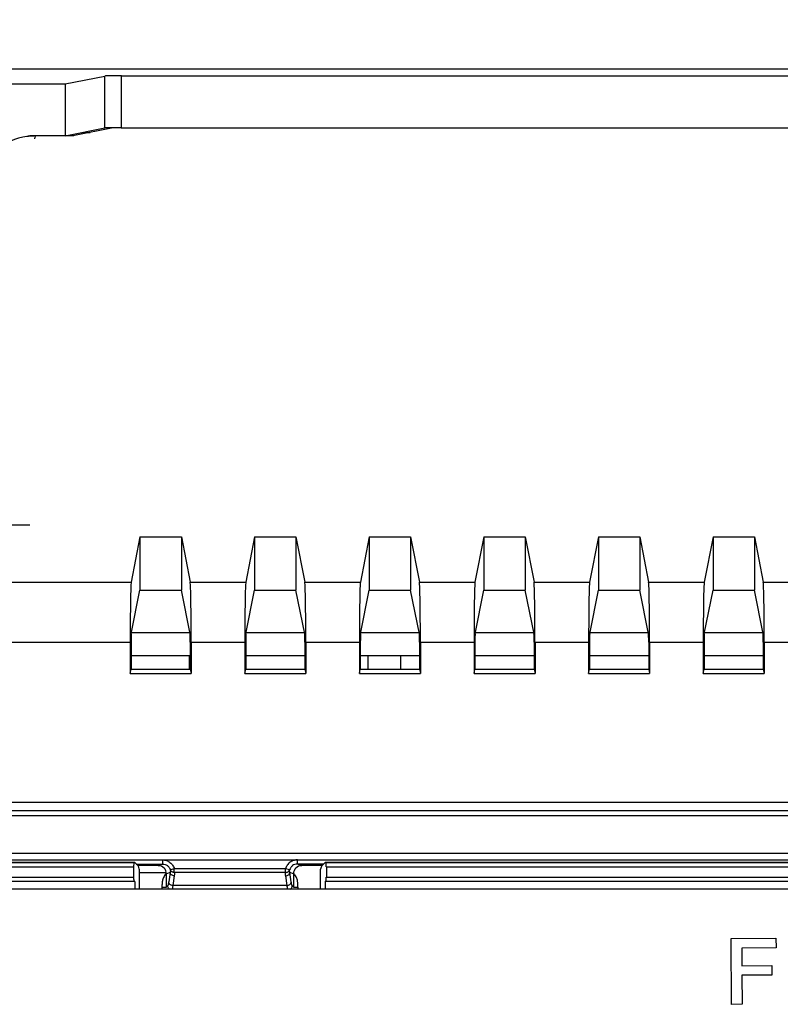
# Paper-space layout '170608_CRESCAD_1' of a CAD drawing. Header units: inches. Extents: x 0 to 17, y 0 to 11.
# Tile 68 of 139: x 8.2 to 9.1, y 7.6 to 8.8. Entities that reach past the tile are written whole.
import ezdxf
from ezdxf.enums import TextEntityAlignment as Align

# ---------------------------------------------------------------- set-up
doc = ezdxf.new("R2010")
doc.units = ezdxf.units.IN
doc.header["$LTSCALE"] = 0.935
doc.header["$MEASUREMENT"] = 0
doc.layers.get('0').update_dxf_attribs({"linetype": 'CONTINUOUS'})
doc.layers.add('DIM', color=7, linetype='CONTINUOUS')
doc.styles.get("Standard").update_dxf_attribs({"font": 'simplex.shx'})
doc.dimstyles.new('DIMSTYLE_1', dxfattribs={"dimtxt": 0.125, "dimasz": 0.18, "dimexe": 0.125, "dimexo": 0.0625, "dimgap": 0.0625, "dimtad": 0, "dimtih": 1, "dimtoh": 1, "dimdec": 3, "dimzin": 4, "dimdsep": 46, "dimtxsty": 'STANDARD', "dimblk": '_FILLED', "dimblk1": '_FILLED', "dimblk2": '_FILLED', "dimcen": 0.09, "dimadec": 0, "dimazin": 0, "dimtp": 0.001, "dimtm": 0.001, "dimtfac": 1, "dimtdec": 3, "dimtofl": 0, "dimtmove": 0, "dimatfit": 3, "dimldrblk": '_FILLED', "dimfxl": 1, "dimtolj": 1, "dimtzin": 4, "dimarcsym": 0})

# ---------------------------------------------------------------- blocks, each defined once
blk = doc.blocks.new('_FILLED')
at = {"color": 0, "linetype": 'BYBLOCK'}
blk.add_solid([(0, 0), (-1, 0.1736), (-1, -0.1736)], dxfattribs=at)
blk = doc.blocks.new('*D0')
at = {"layer": 'DIM', "color": 5, "linetype": 'CONTINUOUS'}
for p, q in [((6.0598, 8.6978), (6.0598, 9.7926)), ((10.3004, 8.6978), (10.3004, 9.7926)), ((6.0598, 9.6676), (7.4559, 9.6676)), ((10.3004, 9.6676), (8.5809, 9.6676))]:
    blk.add_line(p, q, dxfattribs=at)
at = {"layer": 'DIM', "color": 5, "linetype": 'CONTINUOUS', "xscale": 0.18, "yscale": 0.18, "zscale": 0.18, "rotation": 180}
blk.add_blockref('_FILLED', (6.0598, 9.6676), dxfattribs=at)
at = {"layer": 'DIM', "color": 5, "linetype": 'CONTINUOUS', "xscale": 0.18, "yscale": 0.18, "zscale": 0.18}
blk.add_blockref('_FILLED', (10.3004, 9.6676), dxfattribs=at)
at = {"layer": 'DIM', "color": 5, "linetype": 'CONTINUOUS'}
for s, p, p2 in [('4.241', (7.5184, 9.6051), (8.1434, 9.6051)), ('[', (7.5184, 9.4176), (7.6434, 9.4176)), (']', (8.3934, 9.4176), (8.5184, 9.4176)), ('107,71', (7.6434, 9.4176), (8.3934, 9.4176))]:
    blk.add_text(s, height=0.125, dxfattribs=at).set_placement(p, p2, align=Align.FIT)

psp = doc.layouts.new('170608_CRESCAD_1')

# ---------------------------------------------------------------- linework, layer by layer
at = {"color": 7, "linetype": 'CONTINUOUS'}
for p, q in [((7.0829, 8.7083), (9.2773, 8.7083)), ((8.2732, 8.6901), (8.3215, 8.6997)), ((8.3215, 8.6367), (8.3215, 8.6997)), ((8.3414, 8.7), (10.1048, 8.7)), ((8.3414, 8.637), (8.3414, 8.7)), ((8.1986, 8.6901), (8.2732, 8.6901)), ((8.2732, 8.6901), (8.2732, 8.6271)), ((8.2826, 8.6271), (8.2303, 8.6271)), ((8.237, 8.6271), (8.2359, 8.6236)), ((8.2732, 8.6271), (8.3215, 8.6367)), ((8.2837, 8.6273), (8.2743, 8.6273)), ((8.3313, 8.6368), (8.2826, 8.6271)), ((8.2943, 8.6313), (8.3037, 8.6313)), ((8.3413, 8.6369), (10.1049, 8.6369)), ((8.3414, 8.637), (10.1048, 8.637)), ((6.1509, 8.1553), (8.2303, 8.1553)), ((8.364, 8.1404), (8.3533, 8.0854)), ((8.364, 8.1404), (8.4142, 8.1404)), ((8.364, 8.1404), (8.364, 8.0759)), ((8.4142, 8.1404), (8.4142, 8.0759)), ((8.4142, 8.1404), (8.4249, 8.0854)), ((8.503, 8.1404), (8.4923, 8.0854)), ((8.503, 8.1404), (8.5532, 8.1404)), ((8.503, 8.1404), (8.503, 8.0759)), ((8.5532, 8.1404), (8.5532, 8.0759)), ((8.5532, 8.1404), (8.5639, 8.0854)), ((8.642, 8.1404), (8.6313, 8.0854)), ((8.642, 8.1404), (8.6922, 8.1404)), ((8.642, 8.1404), (8.642, 8.0759)), ((8.6922, 8.1404), (8.6922, 8.0759)), ((8.6922, 8.1404), (8.7029, 8.0854)), ((8.781, 8.1404), (8.7703, 8.0854)), ((8.781, 8.1404), (8.8312, 8.1404)), ((8.781, 8.1404), (8.781, 8.0759)), ((8.8312, 8.1404), (8.8312, 8.0759)), ((8.8312, 8.1404), (8.8419, 8.0854)), ((8.92, 8.1404), (8.9093, 8.0854)), ((8.92, 8.1404), (8.9702, 8.1404)), ((8.92, 8.1404), (8.92, 8.0759)), ((8.9702, 8.1404), (8.9702, 8.0759)), ((8.9702, 8.1404), (8.9809, 8.0854)), ((9.059, 8.1404), (9.0483, 8.0854)), ((9.059, 8.1404), (9.1092, 8.1404)), ((9.059, 8.1404), (9.059, 8.0759)), ((9.1092, 8.1404), (9.1092, 8.0759)), ((9.1092, 8.1404), (9.1199, 8.0854)), ((8.0069, 8.0854), (8.3533, 8.0854)), ((8.4249, 8.0854), (8.4923, 8.0854)), ((8.5639, 8.0854), (8.6313, 8.0854)), ((8.7029, 8.0854), (8.7703, 8.0854)), ((8.8419, 8.0854), (8.9093, 8.0854)), ((8.9809, 8.0854), (9.0483, 8.0854)), ((9.1199, 8.0854), (9.1873, 8.0854)), ((8.3534, 8.0227), (8.364, 8.0759)), ((8.364, 8.0759), (8.4142, 8.0759)), ((8.4249, 8.0227), (8.4142, 8.0759)), ((8.4924, 8.0227), (8.503, 8.0759)), ((8.503, 8.0759), (8.5532, 8.0759)), ((8.5639, 8.0227), (8.5532, 8.0759)), ((8.6314, 8.0227), (8.642, 8.0759)), ((8.642, 8.0759), (8.6922, 8.0759)), ((8.7029, 8.0227), (8.6922, 8.0759)), ((8.7704, 8.0227), (8.781, 8.0759)), ((8.781, 8.0759), (8.8312, 8.0759)), ((8.8419, 8.0227), (8.8312, 8.0759)), ((8.9094, 8.0227), (8.92, 8.0759)), ((8.92, 8.0759), (8.9702, 8.0759)), ((8.9809, 8.0227), (8.9702, 8.0759)), ((9.0484, 8.0227), (9.059, 8.0759)), ((9.059, 8.0759), (9.1092, 8.0759)), ((9.1199, 8.0227), (9.1092, 8.0759)), ((8.3534, 8.0243), (8.4249, 8.0243)), ((8.4924, 8.0243), (8.5639, 8.0243)), ((8.6314, 8.0243), (8.7029, 8.0243)), ((8.7704, 8.0243), (8.8419, 8.0243)), ((8.9094, 8.0243), (8.9809, 8.0243)), ((9.0484, 8.0243), (9.1199, 8.0243)), ((8.0081, 8.0127), (8.3521, 8.0127)), ((8.3521, 8.0127), (8.3521, 7.9745)), ((8.3532, 8.0127), (8.3532, 7.9801)), ((8.425, 8.0127), (8.425, 7.9801)), ((8.4261, 8.0127), (8.4911, 8.0127)), ((8.4261, 8.0127), (8.4261, 7.9745)), ((8.4911, 8.0127), (8.4911, 7.9745)), ((8.4922, 8.0127), (8.4922, 7.9801)), ((8.564, 8.0127), (8.564, 7.9801)), ((8.5651, 8.0127), (8.6301, 8.0127)), ((8.5651, 8.0127), (8.5651, 7.9745)), ((8.6301, 8.0127), (8.6301, 7.9745)), ((8.6312, 8.0127), (8.6312, 7.9801)), ((8.703, 8.0127), (8.703, 7.9801)), ((8.7041, 8.0127), (8.7691, 8.0127)), ((8.7041, 8.0127), (8.7041, 7.9745)), ((8.7691, 8.0127), (8.7691, 7.9745)), ((8.7702, 8.0127), (8.7702, 7.9801)), ((8.842, 8.0127), (8.842, 7.9801)), ((8.8431, 8.0127), (8.9081, 8.0127)), ((8.8431, 8.0127), (8.8431, 7.9745)), ((8.9081, 8.0127), (8.9081, 7.9745)), ((8.9092, 8.0127), (8.9092, 7.9801)), ((8.981, 8.0127), (8.981, 7.9801)), ((8.9821, 8.0127), (9.0471, 8.0127)), ((8.9821, 8.0127), (8.9821, 7.9745)), ((9.0471, 8.0127), (9.0471, 7.9745)), ((9.0482, 8.0127), (9.0482, 7.9801)), ((9.12, 8.0127), (9.12, 7.9801)), ((9.1211, 8.0127), (9.1861, 8.0127)), ((9.1211, 8.0127), (9.1211, 7.9745)), ((8.3532, 7.9967), (8.425, 7.9967)), ((8.4242, 7.9801), (8.4242, 7.9967)), ((8.4922, 7.9967), (8.564, 7.9967)), ((8.6312, 7.9967), (8.703, 7.9967)), ((8.6407, 7.9801), (8.6407, 7.9967)), ((8.6801, 7.9967), (8.6801, 7.9801)), ((8.7702, 7.9967), (8.842, 7.9967)), ((8.9092, 7.9967), (8.981, 7.9967)), ((9.0482, 7.9967), (9.12, 7.9967)), ((8.3521, 7.9745), (8.3532, 7.9801)), ((8.3521, 7.9745), (8.4261, 7.9745)), ((8.3532, 7.9801), (8.425, 7.9801)), ((8.425, 7.9801), (8.4261, 7.9745)), ((8.4911, 7.9745), (8.4922, 7.9801)), ((8.4911, 7.9745), (8.5651, 7.9745)), ((8.4922, 7.9801), (8.564, 7.9801)), ((8.564, 7.9801), (8.5651, 7.9745)), ((8.6301, 7.9745), (8.6312, 7.9801)), ((8.6301, 7.9745), (8.7041, 7.9745)), ((8.6312, 7.9801), (8.703, 7.9801)), ((8.703, 7.9801), (8.7041, 7.9745)), ((8.7691, 7.9745), (8.7702, 7.9801)), ((8.7691, 7.9745), (8.8431, 7.9745)), ((8.7702, 7.9801), (8.842, 7.9801)), ((8.842, 7.9801), (8.8431, 7.9745)), ((8.9081, 7.9745), (8.9092, 7.9801)), ((8.9081, 7.9745), (8.9821, 7.9745)), ((8.9092, 7.9801), (8.981, 7.9801)), ((8.981, 7.9801), (8.9821, 7.9745)), ((9.0471, 7.9745), (9.0482, 7.9801)), ((9.0471, 7.9745), (9.1211, 7.9745)), ((9.0482, 7.9801), (9.12, 7.9801)), ((9.12, 7.9801), (9.1211, 7.9745)), ((6.0915, 7.8185), (10.2687, 7.8185)), ((6.166, 7.8085), (9.194, 7.8085)), ((10.1876, 7.8018), (6.1726, 7.8018)), ((6.1756, 7.7568), (10.1846, 7.7568)), ((8.3576, 7.7453), (6.1826, 7.7453)), ((8.3567, 7.7449), (6.183, 7.7449)), ((6.1839, 7.7485), (10.1763, 7.7485)), ((8.3567, 7.7449), (8.3576, 7.7453)), ((8.3576, 7.7453), (8.3621, 7.7407)), ((8.3593, 7.7435), (8.3912, 7.7435)), ((8.3912, 7.7435), (8.3861, 7.7415)), ((8.3912, 7.7485), (8.3912, 7.7435)), ((8.555, 7.7435), (8.555, 7.7485)), ((8.5869, 7.7435), (8.555, 7.7435)), ((8.5601, 7.7415), (8.555, 7.7435)), ((8.5841, 7.7407), (8.5887, 7.7453)), ((10.1776, 7.7453), (8.5887, 7.7453)), ((8.5887, 7.7453), (8.5896, 7.7449)), ((10.1773, 7.7449), (8.5896, 7.7449)), ((6.178, 7.7399), (8.3562, 7.7399)), ((8.3562, 7.7399), (8.3562, 7.7276)), ((8.3861, 7.7415), (8.3613, 7.7415)), ((8.3631, 7.7374), (8.3631, 7.713)), ((8.3961, 7.7329), (8.3631, 7.7329)), ((8.4006, 7.7333), (8.3961, 7.7315)), ((8.3961, 7.7158), (8.3961, 7.7315)), ((8.4006, 7.7333), (8.3988, 7.7218)), ((8.4008, 7.7363), (8.4006, 7.7333)), ((8.4056, 7.7377), (8.4008, 7.7363)), ((8.5406, 7.7377), (8.4056, 7.7377)), ((8.4056, 7.7333), (8.4056, 7.7377)), ((8.5406, 7.7333), (8.4056, 7.7333)), ((8.5454, 7.7363), (8.5406, 7.7377)), ((8.5406, 7.7333), (8.5406, 7.7377)), ((8.5457, 7.7333), (8.5454, 7.7363)), ((8.5501, 7.7315), (8.5457, 7.7333)), ((8.5474, 7.7218), (8.5457, 7.7333)), ((8.5501, 7.7315), (8.5501, 7.7158)), ((8.5849, 7.7415), (8.5601, 7.7415)), ((8.5831, 7.713), (8.5831, 7.7374)), ((8.59, 7.7399), (10.1823, 7.7399)), ((8.59, 7.7399), (8.59, 7.7276)), ((6.2053, 7.7276), (8.3562, 7.7276)), ((6.2053, 7.7226), (8.3567, 7.7226)), ((8.3576, 7.7223), (6.2056, 7.7223)), ((8.3576, 7.7223), (8.3567, 7.7226)), ((8.3576, 7.7223), (8.3576, 7.713)), ((8.4055, 7.729), (8.4038, 7.7174)), ((8.5424, 7.7174), (8.5407, 7.729)), ((8.5887, 7.7223), (8.5896, 7.7226)), ((10.1546, 7.7223), (8.5887, 7.7223)), ((8.5887, 7.7223), (8.5887, 7.713)), ((8.5896, 7.7226), (10.155, 7.7226)), ((8.59, 7.7276), (10.155, 7.7276)), ((10.1446, 7.713), (6.2156, 7.713)), ((8.3907, 7.7153), (8.3907, 7.7188)), ((8.3907, 7.7153), (8.3961, 7.7153)), ((8.3975, 7.7172), (8.3961, 7.7158)), ((8.5424, 7.7174), (8.4038, 7.7174)), ((8.5501, 7.7158), (8.5487, 7.7172)), ((8.5501, 7.7153), (8.5555, 7.7153)), ((8.5555, 7.7153), (8.5555, 7.7188)), ((9.0808, 7.6532), (9.1353, 7.6535)), ((9.0813, 7.5732), (9.0808, 7.6532)), ((9.1353, 7.6535), (9.1354, 7.6418)), ((9.1354, 7.6418), (9.0939, 7.6415)), ((9.0939, 7.6415), (9.094, 7.6201)), ((9.094, 7.6201), (9.1304, 7.6203)), ((9.1304, 7.6203), (9.1305, 7.6088)), ((9.1305, 7.6088), (9.0941, 7.6085)), ((9.0941, 7.6085), (9.0944, 7.5733)), ((9.0944, 7.5733), (9.0813, 7.5732))]:
    psp.add_line(p, q, dxfattribs=at)
for centre, radius, start, end in [((8.237, 8.5541), 0.0729, 90.0054, 95.2587), ((8.237, 8.5541), 0.073, 97.908, 130.5998), ((8.2371, 8.5539), 0.0731, 95.2572, 97.9082), ((8.3861, 7.7315), 0.00998, 0.0647, 90.1336), ((8.4106, 7.719), 0.0198, 140.2642, 155.2702), ((8.4105, 7.719), 0.0197, 137.9183, 140.25), ((8.5601, 7.7315), 0.00998, 89.8664, 179.9353), ((8.5357, 7.719), 0.0198, 40.2879, 42.0429), ((8.5357, 7.719), 0.0197, 38.2937, 40.2881), ((8.5356, 7.7189), 0.0199, 24.1518, 38.2713), ((8.4112, 7.7188), 0.0205, 168.4316, 180.0362), ((8.4107, 7.7189), 0.02, 155.2723, 168.4279), ((8.5354, 7.7189), 0.0201, 11.2875, 24.1239), ((8.535, 7.7188), 0.0205, 359.9646, 11.2706)]:
    psp.add_arc(centre, radius, start, end, dxfattribs=at)
for centre, major_axis, ratio, start_param, end_param in [((8.3414, 8.6997), (0.02, 0), 0.017455, 1.570796, 3.054326), ((8.2303, 8.6171), (0.00707, -0.00707), 0.999695, 2.356347, 2.704585), ((8.3414, 8.6367), (0.02, 0), 0.017455, 7.853982, 9.337511), ((8.3413, 8.6368), (0.01, 0), 0.017455, 1.570796, 3.054273), ((8.3534, 8.0127), (0, 0.073), 0.017455, 0.089274, 1.570796), ((8.4248, 8.0127), (0, 0.073), 0.017455, -1.570796, -0.089274), ((8.4924, 8.0127), (0, 0.073), 0.017455, 0.089274, 1.570796), ((8.5638, 8.0127), (0, 0.073), 0.017455, -1.570796, -0.089274), ((8.6314, 8.0127), (0, 0.073), 0.017455, 0.089274, 1.570796), ((8.7028, 8.0127), (0, 0.073), 0.017455, -1.570796, -0.089274), ((8.7704, 8.0127), (0, 0.073), 0.017455, 0.089274, 1.570796), ((8.8418, 8.0127), (0, 0.073), 0.017455, -1.570796, -0.089274), ((8.9094, 8.0127), (0, 0.073), 0.017455, 0.089274, 1.570796), ((8.9808, 8.0127), (0, 0.073), 0.017455, -1.570796, -0.089274), ((9.0484, 8.0127), (0, 0.073), 0.017455, 0.089274, 1.570796), ((9.1198, 8.0127), (0, 0.073), 0.017455, -1.570796, -0.089274), ((8.3534, 8.0127), (0, 0.01), 0.017455, 0.087266, 1.570796), ((8.4248, 8.0127), (0, 0.01), 0.017455, -1.570796, -0.087266), ((8.4924, 8.0127), (0, 0.01), 0.017455, 0.087266, 1.570796), ((8.5638, 8.0127), (0, 0.01), 0.017455, -1.570796, -0.087266), ((8.6314, 8.0127), (0, 0.01), 0.017455, 0.087266, 1.570796), ((8.7028, 8.0127), (0, 0.01), 0.017455, -1.570796, -0.087266), ((8.7704, 8.0127), (0, 0.01), 0.017455, 0.087266, 1.570796), ((8.8418, 8.0127), (0, 0.01), 0.017455, -1.570796, -0.087266), ((8.9094, 8.0127), (0, 0.01), 0.017455, 0.087266, 1.570796), ((8.9808, 8.0127), (0, 0.01), 0.017455, -1.570796, -0.087266), ((9.0484, 8.0127), (0, 0.01), 0.017455, 0.087266, 1.570796), ((9.1198, 8.0127), (0, 0.01), 0.017455, -1.570796, -0.087266), ((8.3567, 7.7399), (0, 0.005), 0.087489, 0.034907, 1.570796), ((8.5895, 7.7399), (0, 0.005), 0.087489, -1.570796, -0.034907), ((8.3619, 7.7108), (0, 0.03), 0.087489, -0.485518, -0.087266), ((8.5843, 7.7108), (0, 0.03), 0.087489, 0.087266, 0.485518), ((8.3567, 7.7276), (0, 0.005), 0.087489, 1.570796, 3.106686), ((8.5895, 7.7276), (0, 0.005), 0.087489, -3.106686, -1.570796), ((8.3903, 7.7153), (0, 0.005), 0.087489, -2.042905, -1.570796), ((8.5559, 7.7153), (0, 0.005), 0.087489, -4.712389, -4.24028)]:
    psp.add_ellipse(centre, major_axis=major_axis, ratio=ratio, start_param=start_param, end_param=end_param, dxfattribs=at)
for points, knots in [([(8.3912, 7.7435), (8.3923, 7.7436), (8.3944, 7.7432), (8.3973, 7.7417), (8.3996, 7.7393), (8.4006, 7.7373), (8.4008, 7.7363)], [0, 0, 0, 0, 0.249967, 0.49991, 0.749913, 1, 1, 1, 1]), ([(8.3915, 7.7485), (8.3931, 7.7485), (8.3963, 7.7479), (8.4005, 7.7456), (8.4038, 7.7421), (8.4052, 7.7392), (8.4056, 7.7377)], [0, 0, 0, 0, 0.249952, 0.49995, 0.749939, 1, 1, 1, 1]), ([(8.555, 7.7485), (8.5546, 7.7485), (8.5538, 7.7485), (8.5526, 7.7484), (8.5514, 7.7481), (8.5503, 7.7478), (8.5491, 7.7474), (8.5477, 7.7467), (8.5453, 7.7452), (8.5424, 7.7422), (8.541, 7.7392), (8.5406, 7.7377)], [0, 0, 0, 0, 0.0626, 0.12518, 0.187802, 0.250422, 0.313026, 0.375648, 0.500817, 0.750377, 1, 1, 1, 1]), ([(8.555, 7.7435), (8.554, 7.7436), (8.5518, 7.7432), (8.5489, 7.7417), (8.5466, 7.7393), (8.5457, 7.7373), (8.5454, 7.7363)], [0, 0, 0, 0, 0.249743, 0.499675, 0.749774, 1, 1, 1, 1]), ([(8.4055, 7.729), (8.4049, 7.729), (8.4037, 7.7293), (8.402, 7.7302), (8.4009, 7.7316), (8.4006, 7.7328), (8.4006, 7.7333)], [0, 0, 0, 0, 0.263679, 0.521795, 0.767289, 1, 1, 1, 1]), ([(8.4056, 7.7333), (8.4051, 7.7333), (8.4043, 7.7334), (8.4033, 7.7337), (8.4026, 7.7341), (8.402, 7.7345), (8.4015, 7.7351), (8.4011, 7.7357), (8.4009, 7.7361), (8.4008, 7.7363)], [0, 0, 0, 0, 0.263196, 0.393185, 0.51983, 0.64371, 0.766047, 0.885872, 1, 1, 1, 1]), ([(8.4056, 7.7333), (8.4057, 7.733), (8.4058, 7.7315), (8.4057, 7.7301), (8.4055, 7.729)], [0, 0, 0, 0, 0.250295, 1, 1, 1, 1]), ([(8.5407, 7.729), (8.5406, 7.7294), (8.5405, 7.7308), (8.5405, 7.7323), (8.5406, 7.7333)], [0, 0, 0, 0, 0.251033, 1, 1, 1, 1]), ([(8.5406, 7.7333), (8.5411, 7.7333), (8.5419, 7.7334), (8.5429, 7.7337), (8.5436, 7.7341), (8.5442, 7.7345), (8.5447, 7.7351), (8.5451, 7.7357), (8.5453, 7.7361), (8.5454, 7.7363)], [0, 0, 0, 0, 0.263196, 0.393184, 0.519829, 0.64371, 0.766046, 0.885871, 1, 1, 1, 1]), ([(8.5407, 7.729), (8.5413, 7.729), (8.5426, 7.7293), (8.5442, 7.7302), (8.5453, 7.7316), (8.5456, 7.7328), (8.5457, 7.7333)], [0, 0, 0, 0, 0.263679, 0.521795, 0.767288, 1, 1, 1, 1]), ([(8.3988, 7.7218), (8.3987, 7.7212), (8.3985, 7.7201), (8.3983, 7.7189), (8.3981, 7.7182), (8.3979, 7.7178), (8.3977, 7.7174), (8.3976, 7.7173), (8.3975, 7.7172)], [0, 0, 0, 0, 0.367129, 0.656868, 0.771911, 0.867042, 0.942687, 1, 1, 1, 1]), ([(8.4038, 7.7174), (8.4032, 7.7174), (8.4019, 7.7177), (8.4003, 7.7186), (8.3992, 7.7201), (8.3988, 7.7212), (8.3988, 7.7218)], [0, 0, 0, 0, 0.263679, 0.521796, 0.767289, 1, 1, 1, 1]), ([(8.5424, 7.7174), (8.5431, 7.7174), (8.5443, 7.7177), (8.5459, 7.7186), (8.5471, 7.7201), (8.5474, 7.7212), (8.5474, 7.7218)], [0, 0, 0, 0, 0.263679, 0.521795, 0.767289, 1, 1, 1, 1]), ([(8.5487, 7.7172), (8.5486, 7.7173), (8.5485, 7.7174), (8.5483, 7.7178), (8.5482, 7.7182), (8.5479, 7.7189), (8.5477, 7.7201), (8.5475, 7.7212), (8.5474, 7.7218)], [0, 0, 0, 0, 0.057313, 0.132958, 0.228089, 0.343132, 0.632871, 1, 1, 1, 1]), ([(8.3999, 7.713), (8.3995, 7.7132), (8.3989, 7.7138), (8.3979, 7.7151), (8.3976, 7.7164), (8.3975, 7.7172)], [0, 0, 0, 0, 0.251189, 0.502463, 1, 1, 1, 1]), ([(8.4038, 7.7174), (8.4037, 7.7169), (8.4036, 7.716), (8.4034, 7.7147), (8.4031, 7.7136), (8.4029, 7.713), (8.4028, 7.7128)], [0, 0, 0, 0, 0.32829, 0.605409, 0.829593, 1, 1, 1, 1]), ([(8.5434, 7.7128), (8.5433, 7.713), (8.5431, 7.7136), (8.5429, 7.7147), (8.5426, 7.716), (8.5425, 7.7169), (8.5424, 7.7174)], [0, 0, 0, 0, 0.170408, 0.394593, 0.671711, 1, 1, 1, 1]), ([(8.5463, 7.713), (8.5467, 7.7132), (8.5473, 7.7138), (8.5483, 7.7151), (8.5487, 7.7164), (8.5487, 7.7172)], [0, 0, 0, 0, 0.251189, 0.502463, 1, 1, 1, 1])]:
    psp.add_open_spline(points, degree=3, knots=knots, dxfattribs=at)

# ---------------------------------------------------------------- dimensions: what is measured, and where the dimension line sits
at = {"layer": 'DIM', "color": 5, "linetype": 'CONTINUOUS'}
dim = psp.add_linear_dim(base=(10.3004, 9.6676), p1=(6.0598, 8.6353), p2=(10.3004, 8.6353), text='<>\\P[]', dimstyle='DIMSTYLE_1', dxfattribs=at)
dim.commit()
dim.dimension.update_dxf_attribs({"geometry": '*D0', "text_midpoint": (8.0184, 9.5738), "dimtype": 160})

doc.saveas('drawing.dxf')
